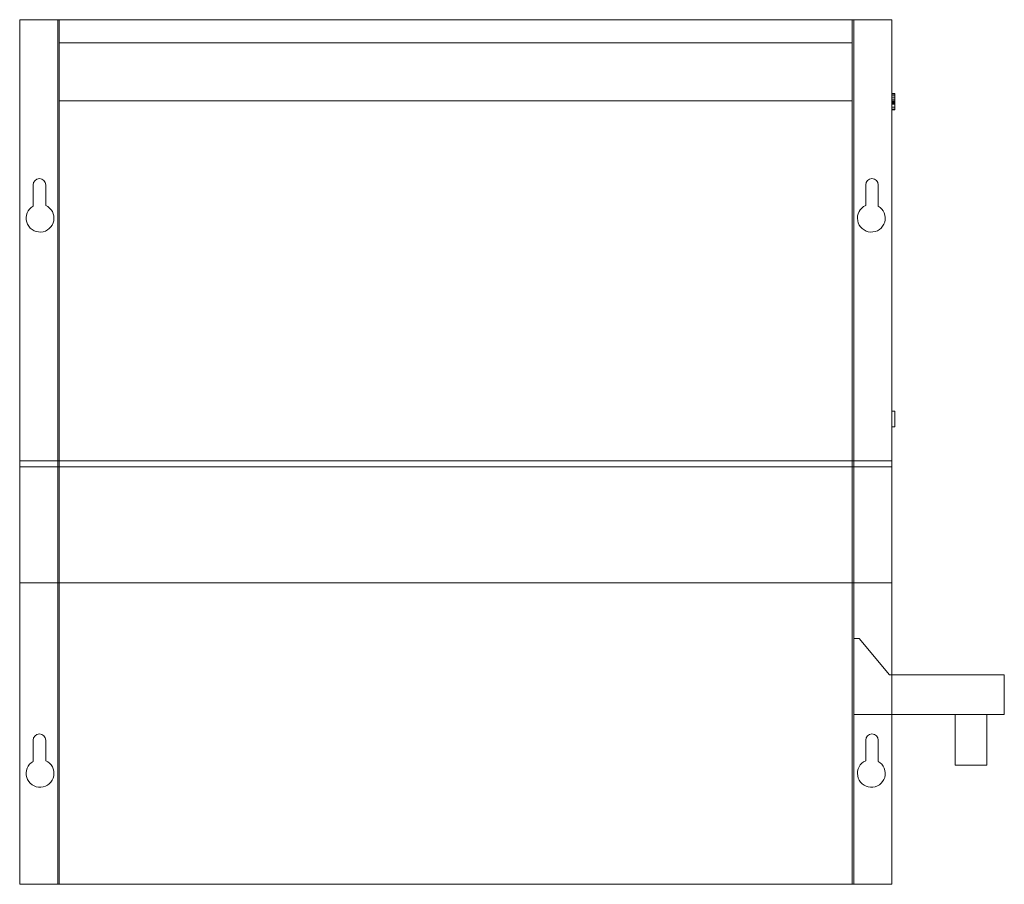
# Model space of a CAD drawing. Header units: millimetres. Extents: x -275 to 346, y 0 to 545.
import ezdxf

# ---------------------------------------------------------------- set-up
doc = ezdxf.new("R2010")
doc.units = ezdxf.units.MM

# ---------------------------------------------------------------- blocks, each defined once
blk = doc.blocks.new('RSen_55_ME_FB_fan coils ducted - 2 pipes_jaga - babw0_05505522-bf-20 - concealed wall mounted - 2-pipe_jaga_briza 22_lxhxd 550x545x222 mm-282205-back')
at = {"lineweight": 18}
for p, q in [((275, 498.4), (277, 498.4)), ((275, 498.07), (277, 498.07)), ((275, 497.08), (277, 497.08)), ((277, 498.4), (277, 498.07)), ((277, 498.07), (277, 497.08)), ((277, 497.08), (277, 495.69)), ((275, 495.69), (277, 495.69)), ((275, 494.47), (277, 494.47)), ((275, 493.55), (277, 493.55)), ((275, 492.94), (277, 492.94)), ((275, 492.47), (277, 492.47)), ((275, 491.91), (277, 491.91)), ((277, 491.79), (275, 491.79)), ((277, 495.69), (277, 494.47)), ((277, 494.47), (277, 493.55)), ((277, 493.55), (277, 492.94)), ((277, 492.94), (277, 492.47)), ((277, 492.47), (277, 491.91)), ((277, 491.91), (277, 491.79)), ((277, 491.79), (277, 489.91)), ((275, 489.91), (277, 489.91)), ((275, 488.66), (277, 488.66)), ((275, 488.25), (277, 488.25)), ((277, 489.91), (277, 488.66)), ((277, 488.66), (277, 488.25)), ((275, 298.25), (277, 298.25)), ((277, 298.25), (277, 288.4)), ((277, 288.4), (275, 288.4)), ((315, 107), (315, 75)), ((335, 75), (335, 107)), ((325, 75), (315, 75)), ((335, 75), (325, 75))]:
    blk.add_line(p, q, dxfattribs=at)
blk = doc.blocks.new('RSen_56_ME_FB_SOg - briza 22 - concealed wall mounted - SH_jaga - standard-286736-back')
at = {"lineweight": 18}
for p, q in [((-275, 266.97), (-275, 545)), ((-275, 545), (-251, 545)), ((-251, 545), (-251, 266.97)), ((-251, 266.97), (-251, 545)), ((-251, 545), (-250, 545)), ((-250, 545), (250, 545)), ((-250, 545), (-250, 266.97)), ((250, 266.97), (250, 545)), ((250, 545), (275, 545)), ((250, 266.97), (250, 545)), ((250, 545), (251, 545)), ((251, 545), (251, 266.97)), ((275, 545), (275, 266.97)), ((-250, 530.43), (250, 530.43)), ((-250, 266.97), (-250, 493.95)), ((250, 493.95), (-250, 493.95)), ((250, 493.95), (250, 266.97)), ((-266.5, 427.52), (-266.5, 440.89)), ((-258.6, 440.89), (-258.6, 427.93)), ((258.6, 440.89), (258.6, 427.93)), ((266.5, 427.52), (266.5, 440.89)), ((-275, 263.08), (-275, 266.97)), ((-275, 266.97), (-251, 266.97)), ((-275, 190), (-275, 263.08)), ((-275, 263.08), (-251, 263.08)), ((-251, 266.97), (-251, 263.08)), ((-251, 263.08), (-251, 266.97)), ((-251, 266.97), (-250, 266.97)), ((-251, 263.08), (-251, 190)), ((-251, 190), (-251, 263.08)), ((-251, 263.08), (-250, 263.08)), ((-250, 263.08), (-250, 266.97)), ((-250, 266.97), (250, 266.97)), ((-250, 266.97), (-250, 263.08)), ((-250, 190), (-250, 263.08)), ((-250, 263.08), (250, 263.08)), ((-250, 263.08), (-250, 190)), ((250, 266.97), (250, 263.08)), ((250, 263.08), (250, 266.97)), ((250, 266.97), (275, 266.97)), ((250, 263.08), (250, 266.97)), ((250, 266.97), (251, 266.97)), ((250, 263.08), (250, 190)), ((250, 190), (250, 263.08)), ((250, 263.08), (275, 263.08)), ((250, 190), (250, 263.08)), ((250, 263.08), (251, 263.08)), ((251, 266.97), (251, 263.08)), ((251, 263.08), (251, 190)), ((275, 266.97), (275, 263.08)), ((275, 263.08), (275, 190)), ((-275, 0), (-275, 190)), ((-275, 190), (-251, 190)), ((-251, 190), (-251, 0)), ((-251, 0), (-251, 190)), ((-251, 190), (-250, 190)), ((-250, 0), (-250, 190)), ((-250, 190), (250, 190)), ((-250, 190), (-250, 0)), ((250, 190), (250, 0)), ((250, 0), (250, 190)), ((250, 190), (275, 190)), ((250, 0), (250, 190)), ((250, 190), (251, 190)), ((251, 190), (251, 0)), ((275, 190), (275, 0)), ((254.4, 154.9), (251, 154.9)), ((251, 154.9), (251, 107)), ((273.62, 132), (254.4, 154.9)), ((346, 132), (273.62, 132)), ((346, 107), (346, 132)), ((251, 107), (346, 107)), ((-266.5, 77.52), (-266.5, 90.89)), ((-258.6, 90.89), (-258.6, 77.93)), ((258.6, 90.89), (258.6, 77.93)), ((266.5, 77.52), (266.5, 90.89)), ((-275, 0), (-251, 0)), ((-251, 0), (-250, 0)), ((-250, 0), (250, 0)), ((250, 0), (275, 0)), ((250, 0), (251, 0))]:
    blk.add_line(p, q, dxfattribs=at)
for centre, radius, start, end in [((-262.55, 440.89), 3.95, 0, 180), ((262.55, 440.89), 3.95, 0, 180), ((-262.14, 419.9), 8.77, 119.80035, 66.19787), ((262.14, 419.9), 8.77, 113.80213, 60.19965), ((-262.55, 90.89), 3.95, 0, 180), ((262.55, 90.89), 3.95, 0, 180), ((-262.14, 69.9), 8.77, 119.80035, 66.19787), ((262.14, 69.9), 8.77, 113.80213, 60.19965)]:
    blk.add_arc(centre, radius, start, end, dxfattribs=at)

msp = doc.modelspace()

# ---------------------------------------------------------------- block references
at = {"lineweight": 18}
for name in ['RSen_56_ME_FB_SOg - briza 22 - concealed wall mounted - SH_jaga - standard-286736-back', 'RSen_55_ME_FB_fan coils ducted - 2 pipes_jaga - babw0_05505522-bf-20 - concealed wall mounted - 2-pipe_jaga_briza 22_lxhxd 550x545x222 mm-282205-back']:
    msp.add_blockref(name, (0, 0), dxfattribs=at)

doc.saveas('drawing.dxf')
